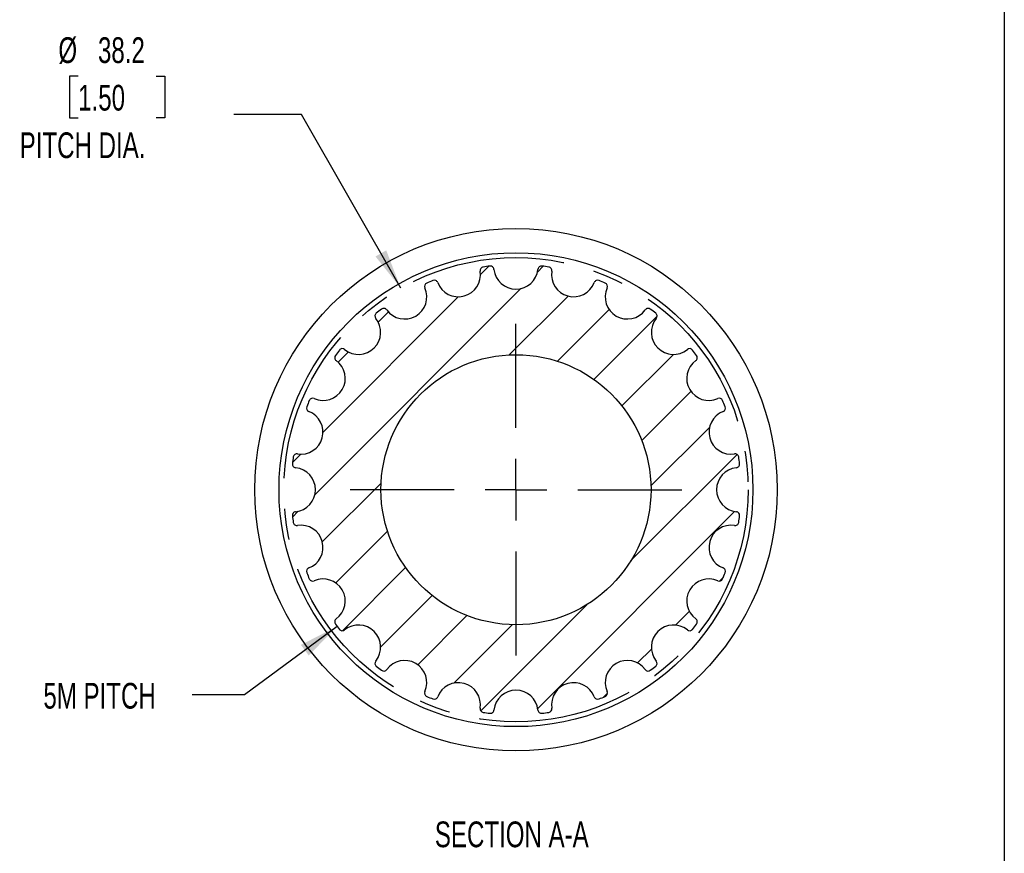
# Model space of a CAD drawing. Header units: millimetres. Extents: x 6 to 273, y 6 to 210.
# Tile 4 of 4: x 192 to 273, y 75 to 143. Entities that reach past the tile are written whole.
import ezdxf

# ---------------------------------------------------------------- set-up
doc = ezdxf.new("R2010")
doc.units = ezdxf.units.MM
doc.linetypes.add('CENTERX2', pattern=[20.319999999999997, 12.7, -2.54, 2.54, -2.54])
doc.layers.add('CENTER', color=40, linetype='CENTERX2')
doc.layers.add('HATCH', color=6, linetype='Continuous')
doc.layers.add('DIMENSIONS', color=140, linetype='Continuous', lineweight=25)
doc.layers.add('TEXT', color=140, linetype='Continuous', lineweight=25)
doc.styles.add('SLDTEXTSTYLE0', font='TXT', dxfattribs={"width": 0.7})
doc.dimstyles.new('SLDDIMSTYLE0', dxfattribs={"dimtxt": 2.1580078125, "dimasz": 3.302, "dimexe": 0, "dimexo": 0.0625, "dimgap": 0.539501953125, "dimtad": 0, "dimtih": 1, "dimtoh": 1, "dimrnd": 1e-09, "dimzin": 12, "dimdsep": 46, "dimtxsty": 'SLDTEXTSTYLE0', "dimsah": 1, "dimcen": 0, "dimadec": 0, "dimazin": 3, "dimtfac": 1, "dimtofl": 0, "dimtmove": 0, "dimatfit": 3, "dimfxl": 0, "dimfrac": 2, "dimtolj": 1, "dimtzin": 12, "dimarcsym": 0})
doc.dimstyles.new('SLDDIMSTYLE5', dxfattribs={"dimtxt": 0.18, "dimasz": 3.302, "dimexe": 0, "dimexo": 0.0625, "dimgap": 0, "dimtad": 0, "dimtih": 1, "dimtoh": 1, "dimdec": 0, "dimrnd": 1e-09, "dimzin": 0, "dimdsep": 46, "dimtxsty": 'Standard', "dimsah": 1, "dimcen": 0.09, "dimadec": 0, "dimazin": 0, "dimtfac": 3.302, "dimtdec": 0, "dimtofl": 0, "dimtmove": 0, "dimatfit": 3, "dimfxl": 0, "dimfrac": 2, "dimtolj": 1, "dimtzin": 0, "dimarcsym": 0})

# ---------------------------------------------------------------- blocks, each defined once
blk = doc.blocks.new('_D_9')
at = {"layer": 'DIMENSIONS'}
for p, q in [((196.8357841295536, 138.4930203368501), (196.1111198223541, 138.4930203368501)), ((196.1111198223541, 138.4930203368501), (196.1111198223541, 135.0632363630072)), ((203.248500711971, 138.4930203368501), (203.9731650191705, 138.4930203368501)), ((203.9731650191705, 138.4930203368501), (203.9731650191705, 135.0632363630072)), ((215.20570785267, 135.3591779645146), (209.64945785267, 135.3591779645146)), ((223.3839544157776, 121.0533437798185), (215.20570785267, 135.3591779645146)), ((196.1111198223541, 135.0632363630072), (196.8357841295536, 135.0632363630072)), ((203.9731650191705, 135.0632363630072), (203.248500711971, 135.0632363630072))]:
    blk.add_line(p, q, dxfattribs=at)
blk.add_solid([(223.3839544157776, 121.0533437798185), (222.1861985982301, 124.1721013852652), (221.3041561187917, 123.6678622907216)], dxfattribs=at)
at = {"layer": 'DIMENSIONS', "char_height": 2.116666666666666, "attachment_point": 1, "style": 'SLDTEXTSTYLE0'}
for s, insert in [('%%c', (195.2066371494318, 141.7046566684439)), ('38.2', (198.4649318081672, 141.7046566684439)), ('1.50', (196.8357841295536, 137.7917630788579)), ('PITCH DIA.', (192.0223274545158, 133.8788697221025))]:
    blk.add_mtext(s, dxfattribs=dict(at, insert=insert))
blk = doc.blocks.new('SW_CENTERMARKSYMBOL_1')
at = {"layer": 'CENTER', "color": 0}
for p, q in [((0, 5.080000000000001), (0, 13.6525)), ((0, 0), (0, 2.54)), ((-5.080000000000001, 0), (-13.65249999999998, 0)), ((0, 0), (-2.539999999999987, 0)), ((0, 0), (0, -2.54)), ((0, 0), (2.540000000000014, 0)), ((5.080000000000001, 0), (13.65250000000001, 0)), ((0, -5.080000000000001), (0, -13.6525))]:
    blk.add_line(p, q, dxfattribs=at)

msp = doc.modelspace()

# ---------------------------------------------------------------- hatches: boundary and pattern name
at = {"layer": 'HATCH'}
h = msp.add_hatch(dxfattribs=at)
h.set_pattern_fill('ANSI31', color=256, style=0)
h.set_pattern_definition([(45, (0, 0), (-2.245064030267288, 2.245064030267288), [])])
edge = h.paths.add_edge_path(flags=0)
edge.add_arc((232.863649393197, 104.4709451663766), 18.525, 81.64297046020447, 83.35702953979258)
edge.add_arc((234.9719561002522, 122.5735877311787), 0.2999999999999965, 83.35702953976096, 173.9794254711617)
edge.add_arc((232.8636493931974, 122.7959451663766), 1.82, 186.0205745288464, 353.97942547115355, ccw=False)
edge.add_arc((230.7553426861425, 122.5735877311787), 0.3000000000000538, 6.020574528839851, 96.64297046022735)
edge.add_arc((232.863649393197, 104.4709451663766), 18.52499999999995, 96.64297046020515, 98.35702953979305)
edge.add_arc((230.2148086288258, 122.502425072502), 0.2999999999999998, 98.357029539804, 188.9794254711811)
edge.add_arc((228.1207903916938, 122.1715359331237), 1.820000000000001, -158.9794254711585, 8.97942547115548, ccw=False)
edge.add_arc((226.1418728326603, 121.4110852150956), 0.3000000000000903, 21.02057452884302, 111.6429704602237)
edge.add_arc((232.863649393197, 104.4709451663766), 18.52499999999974, 111.6429704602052, 113.3570295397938)
edge.add_arc((225.638175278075, 121.202446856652), 0.3000000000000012, 113.3570295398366, 203.979425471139)
edge.add_arc((223.7011493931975, 120.3408606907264), 1.820000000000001, -143.97942547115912, 23.979425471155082, ccw=False)
edge.add_arc((221.9864809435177, 119.0941401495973), 0.300000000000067, 36.02057452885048, 126.6429704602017)
edge.add_arc((232.863649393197, 104.4709451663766), 18.5249999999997, 126.6429704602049, 128.3570295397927)
edge.add_arc((221.553946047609, 118.7622444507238), 0.2999999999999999, 128.3570295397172, 218.9794254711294)
edge.add_arc((219.9059176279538, 117.4286769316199), 1.820000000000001, -128.9794254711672, 38.979425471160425, ccw=False)
edge.add_arc((218.5723501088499, 115.7806485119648), 0.2999999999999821, 51.02057452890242, 141.6429704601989)
edge.add_arc((232.863649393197, 104.4709451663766), 18.52499999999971, 141.6429704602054, 143.3570295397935)
edge.add_arc((218.2404544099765, 115.3481136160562), 0.3000000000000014, 143.3570295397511, 233.9794254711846)
edge.add_arc((216.9937338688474, 113.6334451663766), 1.82, -113.97942547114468, 53.97942547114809, ccw=False)
edge.add_arc((216.1321477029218, 111.696419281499), 0.2999999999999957, 66.02057452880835, 156.6429704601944)
edge.add_arc((232.863649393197, 104.4709451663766), 18.52499999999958, 156.6429704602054, 158.3570295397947)
edge.add_arc((215.9235093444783, 111.1927217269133), 0.3000000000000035, 158.3570295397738, 248.9794254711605)
edge.add_arc((215.16305862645, 109.21380416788), 1.820000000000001, -98.97942547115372, 68.97942547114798, ccw=False)
edge.add_arc((214.832169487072, 107.1197859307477), 0.3000000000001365, 81.02057452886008, 171.642970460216)
edge.add_arc((232.863649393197, 104.4709451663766), 18.52499999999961, 171.6429704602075, 173.3570295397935)
edge.add_arc((214.7610068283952, 106.5792518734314), 0.3000000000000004, 173.3570295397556, 263.9794254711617)
edge.add_arc((214.5386493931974, 104.4709451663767), 1.82, -83.97942547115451, 83.97942547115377, ccw=False)
edge.add_arc((214.7610068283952, 102.3626384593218), 0.3000000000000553, 96.02057452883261, 186.6429704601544)
edge.add_arc((232.863649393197, 104.4709451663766), 18.52499999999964, 186.6429704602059, 188.3570295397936)
edge.add_arc((214.832169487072, 101.8221044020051), 0.2999999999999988, 188.3570295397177, 278.9794254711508)
edge.add_arc((215.1630586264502, 99.72808616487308), 1.820000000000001, -68.97942547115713, 98.97942547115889, ccw=False)
edge.add_arc((215.9235093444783, 97.74916860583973), 0.2999999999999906, 111.0205745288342, 201.6429704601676)
edge.add_arc((232.863649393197, 104.4709451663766), 18.52499999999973, 201.6429704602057, 203.3570295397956)
edge.add_arc((216.1321477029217, 97.24547105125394), 0.3000000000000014, 203.3570295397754, 293.9794254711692)
edge.add_arc((216.9937338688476, 95.30844516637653), 1.82, -53.97942547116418, 113.97942547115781, ccw=False)
edge.add_arc((218.2404544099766, 93.59377671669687), 0.299999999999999, 126.02057452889, 216.6429704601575)
edge.add_arc((232.863649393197, 104.4709451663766), 18.52499999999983, 216.6429704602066, 218.3570295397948)
edge.add_arc((218.57235010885, 93.1612418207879), 0.3000000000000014, 218.357029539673, 308.9794254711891)
edge.add_arc((219.9059176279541, 91.51321340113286), 1.82, -38.97942547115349, 128.9794254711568, ccw=False)
edge.add_arc((221.5539460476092, 90.17964588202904), 0.2999999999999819, 141.0205745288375, 231.6429704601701)
edge.add_arc((232.863649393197, 104.4709451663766), 18.52499999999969, 231.6429704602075, 233.357029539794)
edge.add_arc((221.986480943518, 89.84775018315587), 0.3000000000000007, 233.3570295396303, 323.9794254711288)
edge.add_arc((223.7011493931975, 88.6010296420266), 1.82, -23.979425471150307, 143.9794254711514, ccw=False)
edge.add_arc((225.638175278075, 87.73944347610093), 0.2999999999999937, 156.0205745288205, 246.6429704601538)
edge.add_arc((232.863649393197, 104.4709451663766), 18.52499999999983, 246.6429704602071, 248.3570295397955)
edge.add_arc((226.1418728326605, 87.53080511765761), 0.3000000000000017, 248.3570295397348, 338.9794254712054)
edge.add_arc((228.1207903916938, 86.77035439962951), 1.82, -8.979425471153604, 158.9794254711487, ccw=False)
edge.add_arc((230.2148086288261, 86.43946526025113), 0.3000000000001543, 171.0205745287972, 261.6429704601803)
edge.add_arc((232.863649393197, 104.4709451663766), 18.52499999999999, 261.6429704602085, 263.3570295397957)
edge.add_arc((230.7553426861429, 86.36830260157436), 0.2999999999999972, 263.3570295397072, 353.9794254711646)
edge.add_arc((232.8636493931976, 86.14594516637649), 1.82, 6.020574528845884, 173.9794254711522, ccw=False)
edge.add_arc((234.9719561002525, 86.36830260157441), 0.3000000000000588, 186.0205745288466, 276.6429704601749)
edge.add_arc((232.863649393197, 104.4709451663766), 18.52500000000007, 276.6429704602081, 278.357029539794)
edge.add_arc((235.5124901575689, 86.43946526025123), 0.300000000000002, 278.3570295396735, 368.9794254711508)
edge.add_arc((237.606508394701, 86.7703543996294), 1.82, 21.020574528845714, 188.9794254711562, ccw=False)
edge.add_arc((239.5854259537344, 87.53080511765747), 0.300000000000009, 201.0205745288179, 291.642970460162)
edge.add_arc((232.863649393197, 104.4709451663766), 18.52500000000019, 291.6429704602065, 293.3570295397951)
edge.add_arc((240.08912350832, 87.73944347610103), 0.3000000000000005, 293.3570295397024, 383.9794254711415)
edge.add_arc((242.0261493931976, 88.6010296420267), 1.82, 36.02057452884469, 203.979425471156, ccw=False)
edge.add_arc((243.7408178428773, 89.84775018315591), 0.3000000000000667, 216.0205745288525, 306.6429704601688)
edge.add_arc((232.863649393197, 104.4709451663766), 18.52500000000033, 306.6429704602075, 308.3570295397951)
edge.add_arc((244.173352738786, 90.17964588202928), 0.3000000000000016, 308.3570295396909, 398.9794254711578)
edge.add_arc((245.8213811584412, 91.51321340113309), 1.820000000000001, 51.02057452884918, 218.9794254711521, ccw=False)
edge.add_arc((247.1549486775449, 93.16124182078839), 0.2999999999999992, 231.0205745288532, 321.6429704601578)
edge.add_arc((232.863649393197, 104.4709451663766), 18.52500000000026, 321.6429704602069, 323.3570295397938)
edge.add_arc((247.486844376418, 93.5937767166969), 0.3000000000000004, 323.357029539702, 413.9794254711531)
edge.add_arc((248.7335649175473, 95.3084451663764), 1.820000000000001, 66.02057452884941, 233.9794254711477, ccw=False)
edge.add_arc((249.5951510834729, 97.2454710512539), 0.2999999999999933, 246.0205745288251, 336.6429704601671)
edge.add_arc((232.863649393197, 104.4709451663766), 18.52500000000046, 336.6429704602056, 338.3570295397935)
edge.add_arc((249.8037894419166, 97.74916860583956), 0.299999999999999, 338.3570295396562, 428.9794254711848)
edge.add_arc((250.5642401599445, 99.72808616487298), 1.82, 81.02057452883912, 248.9794254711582, ccw=False)
edge.add_arc((250.8951292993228, 101.8221044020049), 0.2999999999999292, 261.0205745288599, 351.6429704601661)
edge.add_arc((232.863649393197, 104.4709451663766), 18.52500000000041, 351.6429704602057, 353.3570295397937)
edge.add_arc((250.9662919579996, 102.3626384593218), 0.299999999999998, 353.3570295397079, 443.979425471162)
edge.add_arc((251.1886493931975, 104.4709451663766), 1.82, 96.0205745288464, 263.9794254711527, ccw=False)
edge.add_arc((250.9662919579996, 106.5792518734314), 0.3000000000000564, 276.0205745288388, 366.6429704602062)
edge.add_arc((232.863649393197, 104.4709451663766), 18.52500000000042, 6.642970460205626, 8.35702953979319)
edge.add_arc((250.8951292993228, 107.1197859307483), 0.2999999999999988, 8.357029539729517, 98.97942547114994)
edge.add_arc((250.5642401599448, 109.2138041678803), 1.820000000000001, 111.0205745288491, 278.9794254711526, ccw=False)
edge.add_arc((249.8037894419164, 111.1927217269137), 0.3000000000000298, 291.0205745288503, 381.6429704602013)
edge.add_arc((232.863649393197, 104.4709451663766), 18.52500000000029, 21.64297046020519, 23.35702953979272)
edge.add_arc((249.5951510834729, 111.6964192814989), 0.3000000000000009, 23.35702953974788, 113.9794254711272)
edge.add_arc((248.7335649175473, 113.6334451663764), 1.82, 126.02057452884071, 293.9794254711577, ccw=False)
edge.add_arc((247.4868443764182, 115.3481136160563), 0.3000000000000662, 306.0205745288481, 396.6429704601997)
edge.add_arc((232.863649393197, 104.4709451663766), 18.5250000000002, 36.64297046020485, 38.35702953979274)
edge.add_arc((247.1549486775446, 115.7806485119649), 0.2999999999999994, 38.35702953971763, 128.9794254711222)
edge.add_arc((245.8213811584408, 117.4286769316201), 1.820000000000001, 141.0205745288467, 308.9794254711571, ccw=False)
edge.add_arc((244.1733527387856, 118.762244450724), 0.2999999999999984, 321.0205745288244, 411.6429704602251)
edge.add_arc((232.863649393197, 104.4709451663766), 18.52500000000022, 51.64297046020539, 53.35702953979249)
edge.add_arc((243.740817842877, 119.0941401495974), 0.2999999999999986, 53.3570295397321, 143.9794254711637)
edge.add_arc((242.0261493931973, 120.3408606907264), 1.819999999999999, 156.0205745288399, 323.97942547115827, ccw=False)
edge.add_arc((240.0891235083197, 121.2024468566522), 0.3000000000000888, 336.0205745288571, 426.6429704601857)
edge.add_arc((232.863649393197, 104.4709451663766), 18.52500000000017, 66.64297046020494, 68.35702953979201)
edge.add_arc((239.5854259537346, 121.4110852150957), 0.3000000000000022, 68.35702953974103, 158.9794254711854)
edge.add_arc((237.6065083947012, 122.1715359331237), 1.82, 171.0205745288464, 338.97942547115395, ccw=False)
edge.add_arc((235.5124901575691, 122.5024250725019), 0.3000000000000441, 351.0205745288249, 441.6429704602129)
edge = h.paths.add_edge_path(flags=0)
edge.add_arc((232.8636493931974, 104.4709451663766), 11.1125, 0, 360)

# ---------------------------------------------------------------- linework, layer by layer
for radius in [21.49999999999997, 19.49999999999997, 11.11250000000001]:
    msp.add_circle((232.8636493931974, 104.4709451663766), radius)
for centre, radius, start, end in [((228.1207903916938, 122.1715359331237), 1.820000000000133, 201.0205745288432, 8.979425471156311), ((230.2148086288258, 122.502425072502), 0.2999999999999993, 98.357029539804, 188.9794254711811), ((232.863649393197, 104.4709451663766), 18.52499999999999, 96.64297046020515, 98.35702953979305), ((230.7553426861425, 122.5735877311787), 0.3000000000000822, 6.020574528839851, 96.64297046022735), ((232.8636493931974, 122.7959451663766), 1.820000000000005, 186.0205745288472, 353.9794254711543), ((234.9719561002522, 122.5735877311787), 0.3000000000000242, 83.35702953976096, 173.9794254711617), ((232.863649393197, 104.4709451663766), 18.52499999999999, 81.64297046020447, 83.35702953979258), ((235.5124901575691, 122.5024250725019), 0.3000000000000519, 351.0205745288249, 81.64297046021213), ((237.6065083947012, 122.1715359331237), 1.820000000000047, 171.0205745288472, 338.9794254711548), ((232.863649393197, 104.4709451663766), 18.52499999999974, 111.6429704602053, 113.3570295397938), ((226.1418728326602, 121.4110852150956), 0.3000000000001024, 21.02057452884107, 111.6429704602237), ((239.5854259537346, 121.4110852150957), 0.3000000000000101, 68.35702953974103, 158.9794254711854), ((232.863649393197, 104.4709451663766), 18.52500000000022, 66.64297046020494, 68.35702953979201), ((223.7011493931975, 120.3408606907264), 1.820000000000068, 216.0205745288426, 23.97942547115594), ((225.638175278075, 121.202446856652), 0.3000000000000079, 113.3570295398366, 203.979425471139), ((242.0261493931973, 120.3408606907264), 1.820000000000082, 156.0205745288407, 323.9794254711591), ((240.0891235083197, 121.2024468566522), 0.3000000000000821, 336.0205745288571, 66.64297046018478), ((232.863649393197, 104.4709451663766), 18.52499999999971, 126.6429704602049, 128.3570295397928), ((221.9864809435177, 119.0941401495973), 0.3000000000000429, 36.02057452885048, 126.6429704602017), ((243.740817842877, 119.0941401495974), 0.300000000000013, 53.35702953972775, 143.9794254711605), ((232.863649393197, 104.4709451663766), 18.52500000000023, 51.64297046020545, 53.35702953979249), ((219.9059176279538, 117.4286769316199), 1.820000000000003, 231.0205745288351, 38.97942547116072), ((221.5539460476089, 118.7622444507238), 0.3000000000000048, 128.3570295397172, 218.9794254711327), ((245.8213811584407, 117.4286769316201), 1.820000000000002, 141.020574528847, 308.9794254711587), ((244.1733527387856, 118.762244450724), 0.3000000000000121, 321.0205745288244, 51.64297046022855), ((232.863649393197, 104.4709451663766), 18.52499999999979, 141.6429704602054, 143.3570295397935), ((218.5723501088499, 115.7806485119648), 0.3000000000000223, 51.02057452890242, 141.6429704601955), ((247.1549486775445, 115.7806485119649), 0.3000000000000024, 38.357029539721, 128.9794254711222), ((232.863649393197, 104.4709451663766), 18.52500000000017, 36.64297046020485, 38.3570295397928), ((216.9937338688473, 113.6334451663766), 1.820000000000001, 246.0205745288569, 53.97942547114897), ((218.2404544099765, 115.3481136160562), 0.3000000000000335, 143.3570295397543, 233.9794254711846), ((248.7335649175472, 113.6334451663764), 1.82000000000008, 126.0205745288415, 293.9794254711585), ((247.4868443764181, 115.3481136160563), 0.3000000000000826, 306.0205745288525, 36.64297046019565), ((216.1321477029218, 111.696419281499), 0.3000000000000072, 66.02057452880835, 156.6429704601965), ((249.5951510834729, 111.6964192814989), 0.3000000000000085, 23.35702953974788, 113.9794254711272), ((215.9235093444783, 111.1927217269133), 0.3000000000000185, 158.3570295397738, 248.9794254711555), ((232.863649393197, 104.4709451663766), 18.52499999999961, 156.6429704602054, 158.3570295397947), ((232.863649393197, 104.4709451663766), 18.52500000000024, 21.64297046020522, 23.35702953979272), ((249.8037894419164, 111.1927217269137), 0.3000000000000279, 291.0205745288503, 21.64297046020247), ((215.16305862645, 109.21380416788), 1.820000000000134, 261.020574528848, 68.97942547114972), ((250.5642401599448, 109.2138041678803), 1.820000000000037, 111.0205745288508, 278.9794254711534), ((232.863649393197, 104.4709451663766), 18.52499999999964, 171.6429704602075, 173.3570295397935), ((214.8321694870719, 107.1197859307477), 0.3000000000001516, 81.02057452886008, 171.6429704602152), ((250.8951292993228, 107.1197859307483), 0.3000000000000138, 8.357029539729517, 98.97942547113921), ((232.863649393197, 104.4709451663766), 18.52500000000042, 6.642970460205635, 8.357029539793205), ((214.7610068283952, 106.5792518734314), 0.3000000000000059, 173.3570295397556, 263.9794254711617), ((214.5386493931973, 104.4709451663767), 1.820000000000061, 276.0205745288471, 83.9794254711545), ((251.1886493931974, 104.4709451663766), 1.820000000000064, 96.02057452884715, 263.9794254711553), ((250.9662919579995, 106.5792518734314), 0.3000000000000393, 276.0205745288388, 6.642970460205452), ((214.7610068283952, 102.3626384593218), 0.3000000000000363, 96.02057452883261, 186.6429704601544), ((232.863649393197, 104.4709451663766), 18.52499999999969, 186.6429704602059, 188.3570295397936), ((250.9662919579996, 102.3626384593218), 0.2999999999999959, 353.3570295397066, 83.97942547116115), ((232.863649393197, 104.4709451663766), 18.5250000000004, 351.6429704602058, 353.3570295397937), ((214.8321694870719, 101.8221044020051), 0.300000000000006, 188.3570295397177, 278.9794254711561), ((215.1630586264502, 99.72808616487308), 1.82000000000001, 291.0205745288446, 98.97942547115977), ((250.5642401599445, 99.72808616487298), 1.819999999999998, 81.02057452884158, 248.9794254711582), ((250.8951292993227, 101.8221044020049), 0.3000000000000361, 261.0205745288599, 351.6429704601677), ((215.9235093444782, 97.74916860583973), 0.3000000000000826, 111.0205745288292, 201.6429704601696), ((232.863649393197, 104.4709451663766), 18.52499999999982, 201.6429704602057, 203.3570295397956), ((232.863649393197, 104.4709451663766), 18.52500000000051, 336.6429704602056, 338.3570295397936), ((249.8037894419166, 97.74916860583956), 0.3000000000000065, 338.3570295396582, 68.97942547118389), ((216.1321477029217, 97.24547105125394), 0.3000000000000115, 203.3570295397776, 293.9794254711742), ((216.9937338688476, 95.30844516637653), 1.819999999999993, 306.0205745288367, 113.9794254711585), ((248.7335649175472, 95.3084451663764), 1.819999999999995, 66.02057452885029, 233.9794254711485), ((249.5951510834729, 97.2454710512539), 0.3000000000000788, 246.0205745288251, 336.6429704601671), ((218.2404544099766, 93.59377671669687), 0.3000000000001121, 126.0205745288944, 216.6429704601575), ((232.863649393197, 104.4709451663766), 18.52499999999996, 216.6429704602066, 218.3570295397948), ((219.905917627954, 91.51321340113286), 1.820000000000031, 321.0205745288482, 128.9794254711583), ((245.8213811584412, 91.51321340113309), 1.820000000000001, 51.02057452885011, 218.979425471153), ((232.863649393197, 104.4709451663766), 18.52500000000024, 321.6429704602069, 323.3570295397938), ((247.4868443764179, 93.5937767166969), 0.3000000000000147, 323.357029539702, 53.97942547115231), ((218.5723501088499, 93.1612418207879), 0.2999999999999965, 218.357029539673, 308.9794254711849), ((247.1549486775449, 93.16124182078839), 0.3000000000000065, 231.0205745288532, 321.6429704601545), ((221.5539460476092, 90.17964588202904), 0.2999999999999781, 141.0205745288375, 231.6429704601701), ((232.863649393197, 104.4709451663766), 18.52499999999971, 231.6429704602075, 233.357029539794), ((223.7011493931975, 88.6010296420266), 1.820000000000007, 336.0205745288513, 143.9794254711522), ((242.0261493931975, 88.6010296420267), 1.820000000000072, 36.02057452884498, 203.9794254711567), ((232.863649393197, 104.4709451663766), 18.52500000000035, 306.6429704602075, 308.3570295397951), ((244.173352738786, 90.17964588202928), 0.3000000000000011, 308.3570295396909, 38.97942547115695), ((221.9864809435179, 89.84775018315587), 0.3000000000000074, 233.3570295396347, 323.979425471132), ((243.7408178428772, 89.84775018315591), 0.3000000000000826, 216.0205745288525, 306.6429704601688), ((228.1207903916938, 86.77035439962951), 1.820000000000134, 351.020574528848, 158.9794254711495), ((237.606508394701, 86.7703543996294), 1.820000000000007, 21.02057452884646, 188.979425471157), ((225.638175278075, 87.73944347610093), 0.2999999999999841, 156.0205745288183, 246.6429704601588), ((232.8636493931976, 86.14594516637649), 1.820000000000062, 6.020574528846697, 173.9794254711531), ((240.08912350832, 87.73944347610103), 0.2999999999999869, 293.3570295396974, 23.97942547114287), ((232.863649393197, 104.4709451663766), 18.52499999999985, 246.6429704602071, 248.3570295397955), ((226.1418728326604, 87.53080511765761), 0.3000000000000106, 248.3570295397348, 338.9794254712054), ((239.5854259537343, 87.53080511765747), 0.2999999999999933, 201.0205745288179, 291.642970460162), ((232.863649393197, 104.4709451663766), 18.52500000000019, 291.6429704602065, 293.357029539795), ((230.2148086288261, 86.43946526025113), 0.3000000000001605, 171.0205745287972, 261.6429704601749), ((232.863649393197, 104.4709451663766), 18.52500000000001, 261.6429704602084, 263.3570295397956), ((230.7553426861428, 86.36830260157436), 0.3000000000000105, 263.3570295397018, 353.9794254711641), ((234.9719561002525, 86.36830260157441), 0.3000000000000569, 186.0205745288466, 276.6429704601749), ((232.863649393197, 104.4709451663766), 18.52500000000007, 276.6429704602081, 278.357029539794), ((235.5124901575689, 86.43946526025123), 0.3000000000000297, 278.3570295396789, 8.979425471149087)]:
    msp.add_arc(centre, radius, start, end)
at = {"layer": 'CENTER', "linetype": 'CENTERX2'}
msp.add_circle((232.8636493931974, 104.4709451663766), 19.10080000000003, dxfattribs=at)
at = {"layer": 'TEXT'}
msp.add_line((273.05, 209.55), (273.05, 6.35), dxfattribs=at)

# ---------------------------------------------------------------- block references
at = {"layer": 'CENTER'}
msp.add_blockref('SW_CENTERMARKSYMBOL_1', (232.8636493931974, 104.4709451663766), dxfattribs=at)

# ---------------------------------------------------------------- texts
at = {"layer": 'TEXT', "char_height": 2.116666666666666, "attachment_point": 2, "style": 'SLDTEXTSTYLE0'}
for s, insert in [('5M PITCH', (198.5971649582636, 88.57289593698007)), ('SECTION A-A', (232.517241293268, 77.16613858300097))]:
    msp.add_mtext(s, dxfattribs=dict(at, insert=insert))

# ---------------------------------------------------------------- dimensions: what is measured, and where the dimension line sits
at = {"layer": 'DIMENSIONS'}
dim = msp.add_diameter_dim_2p(p1=(242.3433443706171, 87.88854655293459), p2=(223.3839544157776, 121.0533437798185), text='<>\\PPITCH DIA.', dimstyle='SLDDIMSTYLE0', dxfattribs=at)
dim.commit()
dim.dimension.update_dxf_attribs({"geometry": '_D_9', "text_midpoint": (200.0421426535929, 136.4743476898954), "dimtype": 163})

# ---------------------------------------------------------------- leaders
at = {"layer": 'TEXT'}
msp.add_leader([(218.1455353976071, 93.22137871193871), (210.5207316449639, 87.6016444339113), (206.2289877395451, 87.6016444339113)], dimstyle='SLDDIMSTYLE5', dxfattribs=at)

doc.saveas('drawing.dxf')
